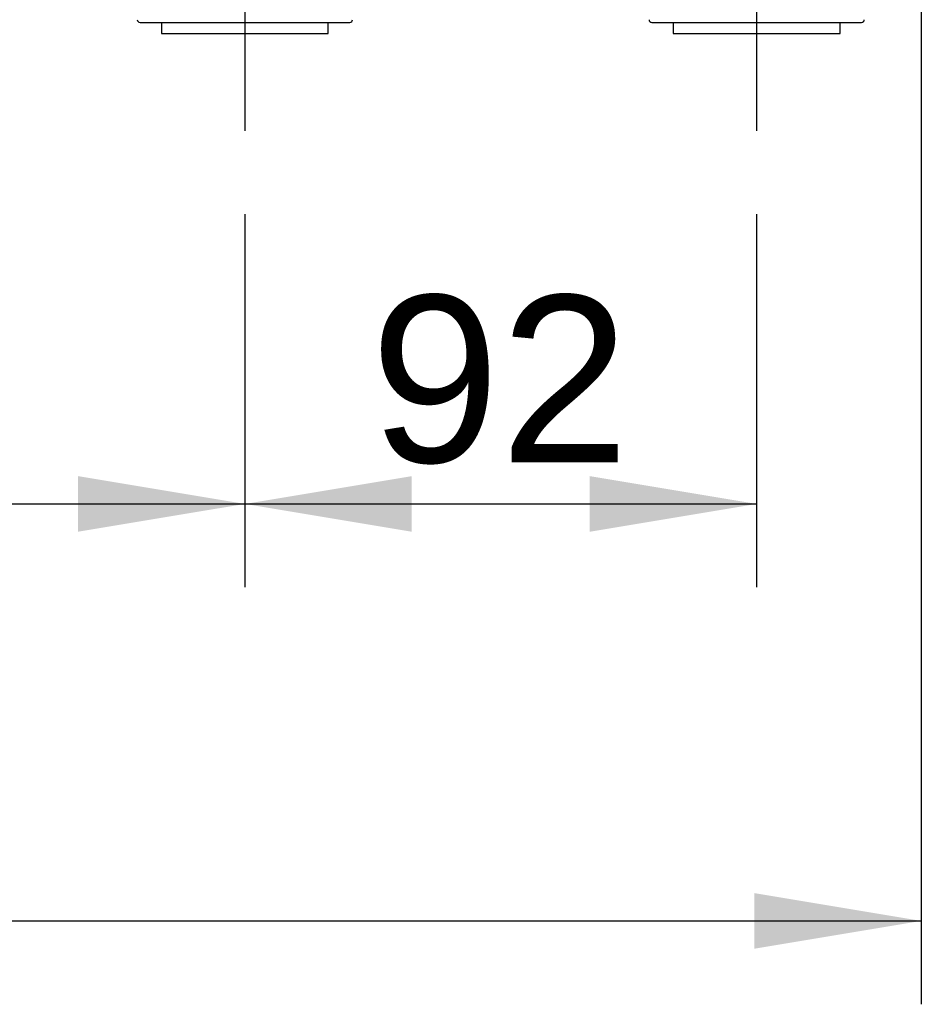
# Model space of a CAD drawing. Header units: millimetres. Extents: x 10 to 281, y 0 to 180.
# Tile 30 of 67: x 78 to 94, y 98 to 116. Entities that reach past the tile are written whole.
import ezdxf
from ezdxf.enums import TextEntityAlignment as Align
from ezdxf.lldxf.tags import DXFTag

# ---------------------------------------------------------------- set-up
doc = ezdxf.new("R2010")
doc.units = ezdxf.units.MM
doc.layers.add('134.134_BW4_CTM-', color=7, linetype='Continuous')
doc.layers.add('Standard', color=7, linetype='Continuous')
doc.styles.add('SEACAD_Arial', font='arial.ttf')
tags = doc.linetypes.add('CENTER2', pattern=[28.575, 19.05, -3.175, 3.175, -3.175]).pattern_tags.tags
tags[10:11] = [DXFTag(74, 4), DXFTag(75, 0), DXFTag(340, '0'), DXFTag(46, 0.0), DXFTag(50, 0.0), DXFTag(44, 0.0), DXFTag(45, 0.0)]
tags[8:9] = [DXFTag(74, 4), DXFTag(75, 0), DXFTag(340, '0'), DXFTag(46, 0.0), DXFTag(50, 0.0), DXFTag(44, 0.0), DXFTag(45, 0.0)]
tags[6:7] = [DXFTag(74, 4), DXFTag(75, 0), DXFTag(340, '0'), DXFTag(46, 0.0), DXFTag(50, 0.0), DXFTag(44, 0.0), DXFTag(45, 0.0)]
tags[4:5] = [DXFTag(74, 4), DXFTag(75, 0), DXFTag(340, '0'), DXFTag(46, 0.0), DXFTag(50, 0.0), DXFTag(44, 0.0), DXFTag(45, 0.0)]
doc.dimstyles.new('ISO', dxfattribs={"dimtxt": 3, "dimasz": 3, "dimexe": 1.5, "dimexo": 1.5, "dimgap": 0.75, "dimtad": 1, "dimlfac": 10, "dimtxsty": 'SEACAD_Arial', "dimblk1": '_SE_FILLED', "dimblk2": '_SE_FILLED', "dimsah": 1, "dimcen": 1.5, "dimazin": 0, "dimtfac": 0.7, "dimtdec": 3, "dimtmove": 0, "dimatfit": 3, "dimfxl": 1, "dimarcsym": 0})

# ---------------------------------------------------------------- blocks, each defined once
blk = doc.blocks.new('SEANNOT_GROUP2')
at = {"layer": 'Standard', "color": 7, "linetype": 'CENTER2'}
blk.add_line((0, 7.718), (0, 0), dxfattribs=at)
blk = doc.blocks.new('SEANNOT_GROUP3')
at = {"layer": 'Standard', "color": 7, "linetype": 'CENTER2'}
blk.add_line((0, 7.718), (0, 0), dxfattribs=at)
blk = doc.blocks.new('SE1')
at = {"layer": '134.134_BW4_CTM-', "color": 7, "linetype": 'Continuous'}
for p, q in [((55.221, 0.2), (58.991, 0.2)), ((55.606, 0.2), (55.606, 0)), ((58.606, 0), (58.606, 0.2)), ((64.421, 0.2), (68.191, 0.2)), ((64.806, 0.2), (64.806, 0)), ((67.806, 0), (67.806, 0.2)), ((55.606, 0), (58.606, 0)), ((64.806, 0), (67.806, 0))]:
    blk.add_line(p, q, dxfattribs=at)
for centre, start, end in [((55.221, 0.25), 181, 270), ((58.991, 0.25), 270, 359), ((64.421, 0.25), 181, 270), ((68.191, 0.25), 270, 359)]:
    blk.add_arc(centre, 0.05, start, end, dxfattribs=at)
blk = doc.blocks.new('DMBLK28')
at = {"layer": 'Standard', "linetype": 'Continuous'}
for points in [[(58.638, 106.899), (58.638, 107.899), (55.638, 107.399)], [(78.738, 106.899), (81.738, 107.399), (78.738, 107.899)]]:
    blk.add_hatch(color=7, dxfattribs=at).paths.add_polyline_path(points)
at = {"layer": 'Standard', "color": 7, "linetype": 'Continuous'}
for p, q in [((55.638, 112.609), (55.638, 105.899)), ((81.738, 112.609), (81.738, 105.899)), ((55.638, 107.399), (81.738, 107.399))]:
    blk.add_line(p, q, dxfattribs=at)
at = {"layer": 'Standard', "color": 7, "linetype": 'Continuous', "style": 'SEACAD_Arial'}
blk.add_text('261', height=3, dxfattribs=at).set_placement((65.166, 111.149), align=Align.TOP_LEFT)
blk = doc.blocks.new('_SE_FILLED')
at = {"color": 0}
blk.add_line((0, 0), (-1, 0), dxfattribs=at)
blk.add_solid([(0, 0), (-1, -0.1665), (-1, 0.1665), (0, 0)], dxfattribs=at)
blk = doc.blocks.new('DMBLK29')
at = {"layer": 'Standard', "linetype": 'Continuous'}
for points in [[(84.738, 106.899), (84.738, 107.899), (81.738, 107.399)], [(87.938, 106.899), (90.938, 107.399), (87.938, 107.899)]]:
    blk.add_hatch(color=7, dxfattribs=at).paths.add_polyline_path(points)
at = {"layer": 'Standard', "color": 7, "linetype": 'Continuous'}
for p, q in [((81.738, 112.609), (81.738, 105.899)), ((90.938, 112.609), (90.938, 105.899)), ((81.738, 107.399), (90.938, 107.399))]:
    blk.add_line(p, q, dxfattribs=at)
at = {"layer": 'Standard', "color": 7, "linetype": 'Continuous', "style": 'SEACAD_Arial'}
blk.add_text('92', height=3, dxfattribs=at).set_placement((83.99, 111.149), align=Align.TOP_LEFT)
blk = doc.blocks.new('DMBLK30')
at = {"layer": 'Standard', "linetype": 'Continuous'}
for points in [[(27.698, 99.399), (27.698, 100.399), (24.698, 99.899)], [(90.898, 99.399), (93.898, 99.899), (90.898, 100.399)]]:
    blk.add_hatch(color=7, dxfattribs=at).paths.add_polyline_path(points)
at = {"layer": 'Standard', "color": 7, "linetype": 'Continuous'}
for p, q in [((24.698, 124.21), (24.698, 98.399)), ((93.898, 120.18), (93.898, 98.399)), ((24.698, 99.899), (93.898, 99.899))]:
    blk.add_line(p, q, dxfattribs=at)
at = {"layer": 'Standard', "color": 7, "linetype": 'Continuous', "style": 'SEACAD_Arial'}
blk.add_text('692', height=3, dxfattribs=at).set_placement((55.776, 103.649), align=Align.TOP_LEFT)

msp = doc.modelspace()

# ---------------------------------------------------------------- block references
at = {"layer": 'Standard', "color": 7}
for name, p in [('SE1', (24.6318, 115.8597)), ('SEANNOT_GROUP2', (81.7378, 114.1088)), ('SEANNOT_GROUP3', (90.9378, 114.1088))]:
    msp.add_blockref(name, p, dxfattribs=at)

# ---------------------------------------------------------------- dimensions: what is measured, and where the dimension line sits
at = {"layer": 'Standard', "color": 7, "linetype": 'Continuous'}
dim = msp.add_linear_dim(base=(93.8978, 99.8991), p1=(24.6978, 125.7097), p2=(93.8978, 121.6797), text='\\A1;<>', dimstyle='ISO', dxfattribs=at)
dim.commit()
dim.dimension.update_dxf_attribs({"geometry": 'DMBLK30', "text_midpoint": (59.2978, 99.8991), "dimtype": 160})
for base, p1, p2, picture, middle in [((55.6378, 107.3991), (55.6378, 114.1088), (81.7378, 114.1088), 'DMBLK28', (68.6878, 107.3991)), ((81.7378, 107.3991), (81.7378, 114.1088), (90.9378, 114.1088), 'DMBLK29', (86.3378, 107.3991))]:
    dim = msp.add_linear_dim(base=base, p1=p1, p2=p2, angle=0, text='\\A1;<>', dimstyle='ISO', dxfattribs=at)
    dim.commit()
    dim.dimension.update_dxf_attribs({"geometry": picture, "text_midpoint": middle, "dimtype": 161})

doc.saveas('drawing.dxf')
